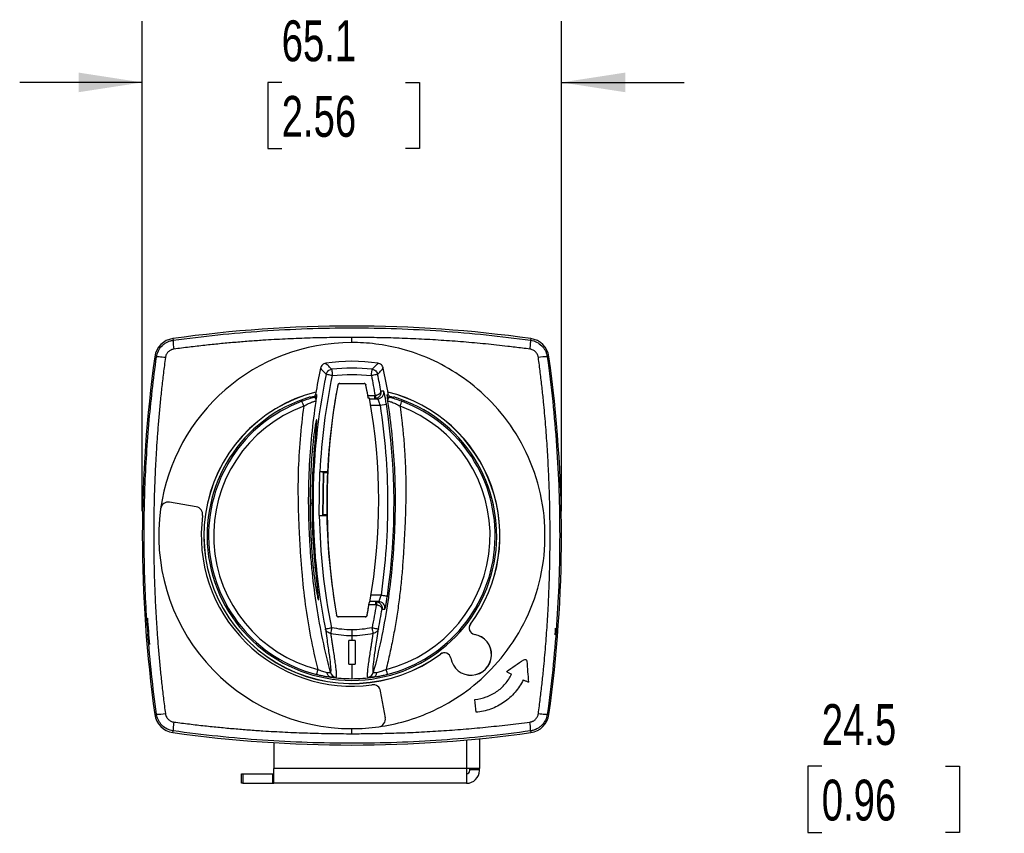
# Model space of a CAD drawing. Header units: millimetres. Extents: x 19 to 819, y 19 to 629.
# Tile 5 of 8: x 450 to 603, y 217 to 343. Entities that reach past the tile are written whole.
import ezdxf

# ---------------------------------------------------------------- set-up
doc = ezdxf.new("R2010")
doc.units = ezdxf.units.MM
doc.header["$LTSCALE"] = 3
doc.layers.add('DIMENSIONS', color=140, linetype='Continuous', lineweight=25)
doc.styles.add('SLDTEXTSTYLE0', font='TXT', dxfattribs={"width": 0.7})
doc.dimstyles.new('SLDDIMSTYLE2', dxfattribs={"dimtxt": 6.474023, "dimasz": 9.906, "dimexe": 0, "dimexo": 0.0625, "dimgap": 1.618506, "dimtad": 0, "dimtih": 1, "dimtoh": 1, "dimrnd": 1e-09, "dimzin": 12, "dimdsep": 46, "dimtxsty": 'SLDTEXTSTYLE0', "dimsah": 1, "dimcen": 0.09, "dimadec": 0, "dimazin": 3, "dimtfac": 1, "dimtmove": 0, "dimatfit": 0, "dimfxl": 0, "dimfrac": 2, "dimtolj": 1, "dimtzin": 12, "dimarcsym": 0})

# ---------------------------------------------------------------- blocks, each defined once
blk = doc.blocks.new('_D_5')
at = {"layer": 'DIMENSIONS'}
for p, q in [((468.97, 266.93), (468.97, 343.07)), ((534.08, 266.93), (534.08, 343.07)), ((468.97, 333.54), (449.92, 333.54)), ((490.62, 333.54), (488.45, 333.54)), ((488.45, 333.54), (488.45, 323.25)), ((509.86, 333.54), (512.04, 333.54)), ((512.04, 333.54), (512.04, 323.25)), ((534.08, 333.54), (553.13, 333.54)), ((488.45, 323.25), (490.62, 323.25)), ((512.04, 323.25), (509.86, 323.25))]:
    blk.add_line(p, q, dxfattribs=at)
for points in [[(468.97, 333.54), (459.07, 335.07), (459.07, 332.02)], [(534.08, 333.54), (543.98, 332.02), (543.98, 335.07)]]:
    blk.add_solid(points, dxfattribs=at)
at = {"layer": 'DIMENSIONS', "char_height": 6.35, "attachment_point": 1, "style": 'SLDTEXTSTYLE0'}
for s, insert in [('65.1', (490.62, 343.18)), ('2.56', (490.62, 331.44))]:
    blk.add_mtext(s, dxfattribs=dict(at, insert=insert))
blk = doc.blocks.new('_D_9')
at = {"layer": 'DIMENSIONS'}
for p, q in [((624.47, 276.37), (624.47, 295.42)), ((699.06, 276.37), (614.95, 276.37)), ((700.66, 251.87), (614.95, 251.87)), ((624.47, 227.29), (624.47, 251.87)), ((574.51, 227.29), (572.34, 227.29)), ((572.34, 227.29), (572.34, 217)), ((593.75, 227.29), (595.92, 227.29)), ((595.92, 227.29), (595.92, 217)), ((605.42, 227.29), (624.47, 227.29)), ((572.34, 217), (574.51, 217)), ((595.92, 217), (593.75, 217))]:
    blk.add_line(p, q, dxfattribs=at)
for points in [[(624.47, 276.37), (626, 286.28), (622.95, 286.28)], [(624.47, 251.87), (622.95, 241.97), (626, 241.97)]]:
    blk.add_solid(points, dxfattribs=at)
at = {"layer": 'DIMENSIONS', "char_height": 6.35, "attachment_point": 1, "style": 'SLDTEXTSTYLE0'}
for s, insert in [('24.5', (574.51, 236.93)), ('0.96', (574.51, 225.19))]:
    blk.add_mtext(s, dxfattribs=dict(at, insert=insert))

msp = doc.modelspace()

# ---------------------------------------------------------------- linework, layer by layer
for p, q in [((473.722, 293.735), (473.759, 293.47)), ((501.524, 293.122), (501.524, 293.91)), ((529.325, 293.735), (529.288, 293.47)), ((470.91, 290.924), (471.175, 290.886)), ((532.137, 290.924), (531.872, 290.886)), ((499.34, 286.503), (499.339, 286.504)), ((499.634, 286.747), (499.634, 286.746)), ((499.634, 286.747), (503.413, 286.747)), ((499.634, 286.746), (503.413, 286.746)), ((503.413, 286.746), (503.413, 286.747)), ((503.708, 286.504), (503.707, 286.503)), ((495.024, 284.663), (495.024, 284.553)), ((495.517, 284.697), (495.703, 284.589)), ((495.876, 285.094), (496.065, 284.988)), ((504.006, 284.872), (505.026, 284.872)), ((505.026, 284.872), (505.026, 284.372)), ((505.129, 284.883), (505.232, 284.393)), ((506.479, 285.545), (506.028, 285.546)), ((506.982, 284.988), (507.171, 285.094)), ((507.344, 284.589), (507.53, 284.697)), ((508.024, 284.553), (508.024, 284.663)), ((504.252, 284.472), (504.073, 284.472)), ((504.27, 284.372), (505.026, 284.372)), ((504.444, 283.372), (505.896, 283.372)), ((505.026, 284.372), (505.494, 284.372)), ((505.896, 283.372), (506.884, 283.525)), ((497.972, 276.122), (497.947, 276.122)), ((497.12, 272.946), (496.546, 273.029)), ((496.611, 273.028), (496.546, 273.029)), ((497.72, 273.011), (496.611, 273.028)), ((497.018, 266.296), (497.12, 272.946)), ((497.066, 266.343), (497.166, 272.898)), ((497.166, 272.898), (497.12, 272.946)), ((497.166, 272.898), (497.73, 272.889)), ((497.673, 271.355), (497.711, 271.353)), ((497.716, 271.497), (497.678, 271.497)), ((477.352, 267.587), (473.213, 268.317)), ((495.51, 268.122), (495.028, 268.122)), ((497.62, 267.844), (497.661, 267.845)), ((497.62, 267.702), (497.659, 267.701)), ((497.661, 267.711), (497.659, 267.701)), ((496.443, 266.23), (497.018, 266.296)), ((496.443, 266.23), (496.507, 266.229)), ((496.507, 266.229), (497.617, 266.212)), ((497.018, 266.296), (497.066, 266.343)), ((497.63, 266.334), (497.066, 266.343)), ((498.132, 258.122), (498.144, 258.122)), ((505.198, 252.372), (504.174, 252.372)), ((504.237, 252.772), (504.313, 252.772)), ((505.198, 252.872), (504.331, 252.872)), ((506.046, 253.872), (504.502, 253.872)), ((505.665, 252.872), (505.198, 252.872)), ((505.394, 252.853), (505.296, 252.362)), ((506.201, 251.708), (506.651, 251.709)), ((469.76, 250.302), (469.76, 248.294)), ((499.153, 250.744), (499.153, 250.744)), ((499.449, 250.498), (499.448, 250.497)), ((503.599, 250.497), (499.448, 250.497)), ((503.598, 250.498), (499.449, 250.498)), ((503.599, 250.497), (503.598, 250.498)), ((503.894, 250.744), (503.894, 250.744)), ((519.936, 249.368), (519.95, 249.357)), ((469.76, 248.294), (470.088, 246.212)), ((520.578, 247.774), (520.575, 247.757)), ((533.091, 247.71), (533.175, 248.294)), ((533.175, 248.294), (533.175, 248.75)), ((501.524, 247.594), (501.524, 246.795)), ((515.288, 244.696), (515.278, 244.71)), ((516.889, 244.071), (516.872, 244.068)), ((501.024, 243.164), (502.024, 243.164)), ((501.524, 243.115), (501.524, 240.884)), ((506.719, 234.811), (505.989, 238.951)), ((470.91, 235.321), (471.175, 235.358)), ((532.137, 235.321), (531.872, 235.358)), ((473.722, 232.509), (473.759, 232.774)), ((501.524, 232.334), (501.524, 233.122)), ((529.288, 232.774), (529.325, 232.509)), ((519.324, 231.363), (519.324, 226.922)), ((521.324, 231.551), (521.324, 226.922)), ((489.384, 230.938), (489.384, 226.922)), ((489.384, 224.622), (489.384, 226.922)), ((519.324, 226.922), (489.384, 226.922)), ((521.324, 226.922), (519.324, 226.922)), ((519.324, 226.922), (519.324, 224.622)), ((519.824, 226.745), (519.824, 226.922)), ((519.824, 226.745), (521.324, 226.745)), ((519.824, 226.622), (519.824, 226.745)), ((521.324, 226.745), (521.324, 226.922)), ((521.324, 226.622), (521.324, 226.745)), ((484.384, 224.622), (484.384, 226.122)), ((484.384, 226.122), (484.595, 226.122)), ((484.595, 226.122), (484.595, 224.622)), ((484.595, 226.122), (489.172, 226.122)), ((489.172, 226.122), (489.172, 224.622)), ((489.172, 226.122), (489.384, 226.122)), ((484.595, 224.622), (484.384, 224.622)), ((484.595, 224.622), (489.172, 224.622)), ((489.172, 224.622), (489.384, 224.622)), ((519.324, 224.622), (489.384, 224.622))]:
    msp.add_line(p, q)
at = {"flags": 128}
msp.add_lwpolyline([(496.222, 242.32), (496.183, 242.165), (496.146, 242.02), (496.112, 241.89), (496.084, 241.776), (496.06, 241.684), (496.042, 241.614), (496.031, 241.57), (496.027, 241.553)], dxfattribs=at)
for centre, radius, start, end in [((501.524, 95.372), 200.302, 82.02171, 97.97829), ((474.18, 290.465), 3.302, 97.97829, 172.02171), ((528.867, 290.465), 3.302, 7.97829, 82.02171), ((501.524, 263.122), 30, 90, 171.98984), ((479.748, 293.231), 5.993, 177.71049, 190.93347), ((669.274, 263.122), 200.302, 172.02171, 187.97829), ((531.632, 284.898), 5.993, 87.71049, 100.93347), ((333.774, 263.122), 200.302, 352.02171, 7.97829), ((595.524, 268.122), 101.083, 168.01084, 170.33391), ((501.524, 263.122), 27.083, 81.40071, 98.59929), ((501.524, 263.122), 26.034, 83.06113, 96.93887), ((407.524, 268.122), 101.083, 9.66609, 11.98916), ((595.524, 268.122), 100.034, 168.43701, 191.24722), ((407.524, 268.122), 100.034, 10.03106, 11.56299), ((595.524, 268.122), 97.925, 169.18083, 177.13807), ((595.524, 268.122), 97.924, 169.18125, 171.05009), ((407.524, 268.122), 97.924, 9.61144, 10.81875), ((407.524, 268.122), 97.925, 9.84881, 10.81917), ((501.524, 263.122), 23, 104.06441, 306.76093), ((501.524, 263.122), 22.983, 104.08371, 306.76093), ((501.524, 263.122), 22.5, 106.79145, 73.20855), ((501.524, 263.122), 22.395, 105.55655, 106.87233), ((495.572, 285.072), 0.5, 285.21645, 350.35251), ((507.475, 285.072), 0.5, 189.64749, 254.78355), ((501.524, 263.122), 23, 323.23907, 75.93559), ((501.524, 263.122), 22.983, 323.23907, 75.91629), ((501.524, 263.122), 22.395, 73.12767, 74.44345), ((501.524, 263.122), 22.259, 110.38701, 255.70255), ((501.524, 263.122), 21.467, 110.38701, 255.70255), ((601.012, 268.108), 103.352, 171.51585, 188.1938), ((416.093, 268.45), 89.602, 349.92321, 10.30086), ((501.524, 263.122), 21.467, 284.29745, 69.61299), ((407.524, 268.122), 100.547, 351.76998, 8.81201), ((501.524, 263.122), 22.259, 284.29745, 69.61299), ((499.422, 322.211), 46.228, 264.9465, 265.54427), ((595.509, 268.122), 97.889, 175.31227, 185.86336), ((595.524, 268.122), 97.91, 177.20933, 181.04628), ((473.004, 267.135), 1.2, 80, 171.98984), ((501.524, 263.122), 30, 171.98984, 270), ((477.144, 266.405), 1.2, 352.32974, 80), ((501.524, 263.122), 23.4, 172.32974, 277.67026), ((595.524, 268.122), 97.925, 181.11753, 190.22224), ((499.604, 221.31), 36.986, 95.57314, 96.32033), ((595.524, 268.122), 97.924, 188.65956, 190.22181), ((407.524, 268.122), 97.924, 349.77819, 350.98148), ((407.524, 268.122), 97.925, 349.77776, 350.74452), ((505.665, 251.872), 1, 350.59071, 89.97811), ((407.524, 268.122), 100.034, 348.75278, 350.55594), ((520.751, 248.759), 1.017, 143.23906, 260.02731), ((520.751, 248.759), 1, 143.23906, 260.02731), ((501.524, 263.122), 15.528, 257.65814, 270), ((501.524, 263.122), 15.528, 270, 282.34186), ((520.024, 244.622), 3.2, 189.97269, 80.02731), ((520.024, 244.622), 3.183, 189.97269, 80.02731), ((515.887, 243.895), 1.017, 9.97269, 126.76093), ((515.887, 243.895), 1, 9.97269, 126.76093), ((499.17, 242.104), 1.001, 195.2545, 263.58425), ((504.638, 241.853), 0.752, 287.40305, 357.15449), ((501.524, 263.122), 22.238, 261.36413, 270), ((501.524, 263.122), 22.238, 270, 278.63587), ((504.807, 238.742), 1.2, 10, 97.67026), ((474.18, 235.779), 3.302, 187.97829, 262.02171), ((471.415, 241.346), 5.993, 267.71049, 280.93347), ((505.537, 234.603), 1.2, 278.01016, 10), ((523.299, 233.013), 5.993, 357.71048, 10.93346), ((528.867, 235.779), 3.302, 277.97829, 352.02171), ((501.524, 430.872), 200.302, 262.02171, 277.97829), ((501.524, 263.122), 30, 270, 278.01016), ((519.324, 226.622), 0.5, 270, 360), ((519.324, 226.622), 2, 270, 360)]:
    msp.add_arc(centre, radius, start, end)
for centre, start_param, end_param in [((595.712, 280.497), 1.6615436, 1.6627828), ((595.335, 255.748), 1.4788099, 1.480049)]:
    msp.add_ellipse(centre, major_axis=(1.508, 99.035), ratio=0.992163, start_param=start_param, end_param=end_param)
for points, knots in [([(473.759, 293.47), (478.372, 294.112), (482.993, 294.594), (489.935, 295.076), (492.25, 295.196), (496.885, 295.357), (499.203, 295.398), (501.524, 295.398)], [0, 0, 0, 0, 0.5, 0.5, 0.75, 0.75, 1, 1, 1, 1]), ([(501.524, 295.398), (503.838, 295.398), (506.155, 295.358), (510.79, 295.197), (513.111, 295.076), (520.069, 294.592), (524.689, 294.11), (529.288, 293.47)], [0, 0, 0, 0, 0.25, 0.25, 0.5, 0.5, 1, 1, 1, 1]), ([(501.524, 293.91), (501.14, 293.909), (500.372, 293.908), (499.221, 293.899), (497.878, 293.881), (496.343, 293.85), (494.617, 293.802), (492.889, 293.739), (491.164, 293.663), (489.434, 293.572), (487.546, 293.457), (485.484, 293.312), (483.242, 293.13), (480.962, 292.92), (478.638, 292.679), (476.266, 292.407), (474.67, 292.199), (473.863, 292.094)], [0, 0, 0, 0, 0.0414838, 0.0829539, 0.1245018, 0.1866451, 0.2490093, 0.3111147, 0.3736036, 0.435702, 0.4983514, 0.5781715, 0.6591674, 0.7416213, 0.825778, 0.9118462, 1, 1, 1, 1]), ([(529.184, 292.094), (528.796, 292.145), (528.025, 292.247), (526.878, 292.39), (525.538, 292.549), (524.013, 292.72), (521.713, 292.958), (518.84, 293.217), (515.378, 293.472), (511.913, 293.669), (509.022, 293.785), (506.713, 293.85), (504.981, 293.884), (503.253, 293.906), (502.099, 293.909), (501.524, 293.91)], [0, 0, 0, 0, 0.0424191, 0.0841343, 0.1251431, 0.1884506, 0.2502189, 0.3752863, 0.5003955, 0.6255186, 0.7504753, 0.8131644, 0.8752906, 0.9377454, 1, 1, 1, 1]), ([(471.175, 290.886), (471.221, 291.213), (471.317, 291.523), (471.61, 292.112), (471.801, 292.378), (472.149, 292.726), (472.275, 292.833), (472.539, 293.023), (472.678, 293.107), (472.972, 293.254), (473.125, 293.315), (473.437, 293.412), (473.596, 293.448), (473.759, 293.47)], [0, 0, 0, 0, 0.25, 0.25, 0.5, 0.5, 0.625, 0.625, 0.75, 0.75, 0.875, 0.875, 1, 1, 1, 1]), ([(505.704, 233.415), (507.022, 233.6), (508.405, 233.884), (511.272, 234.711), (512.756, 235.255), (515.77, 236.668), (517.299, 237.539), (520.309, 239.66), (521.79, 240.911), (524.574, 243.816), (525.876, 245.469), (528.155, 249.141), (529.129, 251.16), (530.616, 255.454), (531.127, 257.729), (531.604, 262.365), (531.571, 264.725), (530.965, 269.338), (530.392, 271.59), (528.797, 275.822), (527.775, 277.801), (525.42, 281.386), (524.088, 282.992), (521.263, 285.8), (519.771, 287.004), (516.75, 289.035), (515.222, 289.863), (512.219, 291.199), (510.745, 291.708), (507.902, 292.473), (506.534, 292.73), (503.929, 293.054), (502.692, 293.122), (501.524, 293.122)], [0, 0, 0, 0, 0.0625, 0.0625, 0.125, 0.125, 0.1875, 0.1875, 0.25, 0.25, 0.3125, 0.3125, 0.375, 0.375, 0.4375, 0.4375, 0.5, 0.5, 0.5625, 0.5625, 0.625, 0.625, 0.6875, 0.6875, 0.75, 0.75, 0.8125, 0.8125, 0.875, 0.875, 0.9375, 0.9375, 1, 1, 1, 1]), ([(529.184, 292.094), (529.206, 292.26), (529.228, 292.435), (529.265, 292.77), (529.28, 292.929), (529.3, 293.192), (529.305, 293.296), (529.303, 293.433), (529.297, 293.466), (529.288, 293.47)], [0, 0, 0, 0, 0.25, 0.25, 0.5, 0.5, 0.75, 0.75, 1, 1, 1, 1]), ([(529.288, 293.47), (529.614, 293.425), (529.925, 293.329), (530.514, 293.035), (530.779, 292.845), (531.128, 292.496), (531.234, 292.371), (531.425, 292.107), (531.509, 291.967), (531.655, 291.674), (531.717, 291.521), (531.813, 291.209), (531.849, 291.05), (531.872, 290.886)], [0, 0, 0, 0, 0.25, 0.25, 0.5, 0.5, 0.625, 0.625, 0.75, 0.75, 0.875, 0.875, 1, 1, 1, 1]), ([(469.76, 248.799), (469.51, 252.299), (469.351, 255.803), (469.217, 262.818), (469.243, 266.329), (469.479, 273.358), (469.69, 276.881), (470.296, 283.9), (470.69, 287.399), (471.175, 290.886)], [0, 0, 0, 0, 0.25, 0.25, 0.5, 0.5, 0.75, 0.75, 1, 1, 1, 1]), ([(472.551, 290.782), (472.498, 290.376), (472.391, 289.568), (472.242, 288.362), (472.1, 287.169), (471.968, 285.989), (471.843, 284.822), (471.727, 283.665), (471.618, 282.52), (471.517, 281.385), (471.423, 280.26), (471.335, 279.143), (471.254, 278.034), (471.165, 276.717), (471.073, 275.193), (470.951, 272.884), (470.836, 270.007), (470.754, 266.561), (470.736, 264.257), (470.736, 261.95), (470.755, 259.639), (470.838, 256.188), (470.954, 253.315), (471.075, 251.015), (471.189, 249.128), (471.334, 247.069), (471.516, 244.829), (471.726, 242.552), (471.967, 240.231), (472.239, 237.862), (472.446, 236.268), (472.551, 235.462)], [0, 0, 0, 0, 0.02219351, 0.04411625, 0.0657776, 0.08718793, 0.10835868, 0.12930236, 0.1500326, 0.17056416, 0.19091297, 0.21109614, 0.23113194, 0.25103988, 0.28247235, 0.3136289, 0.37606047, 0.43807309, 0.50000077, 0.50058248, 0.56276003, 0.62494088, 0.68716525, 0.71817838, 0.74946689, 0.78933167, 0.82978376, 0.87096369, 0.91299333, 0.95597653, 1, 1, 1, 1]), ([(472.551, 290.782), (472.386, 290.805), (472.211, 290.826), (471.876, 290.864), (471.717, 290.879), (471.453, 290.899), (471.35, 290.903), (471.213, 290.902), (471.18, 290.896), (471.175, 290.886)], [0, 0, 0, 0, 0.25, 0.25, 0.5, 0.5, 0.75, 0.75, 1, 1, 1, 1]), ([(473.863, 292.094), (473.822, 292.088), (473.739, 292.075), (473.619, 292.043), (473.501, 292.002), (473.349, 291.934), (473.17, 291.827), (472.98, 291.665), (472.818, 291.474), (472.69, 291.26), (472.596, 291.028), (472.566, 290.864), (472.551, 290.782)], [0, 0, 0, 0, 0.0630259, 0.1256145, 0.1881563, 0.2510407, 0.3758349, 0.5005527, 0.6252286, 0.7500321, 0.8749094, 1, 1, 1, 1]), ([(530.496, 290.782), (530.489, 290.824), (530.476, 290.906), (530.444, 291.027), (530.403, 291.145), (530.335, 291.297), (530.228, 291.476), (530.066, 291.666), (529.876, 291.828), (529.661, 291.956), (529.429, 292.05), (529.266, 292.079), (529.184, 292.094)], [0, 0, 0, 0, 0.0629905, 0.125533, 0.1880108, 0.2508053, 0.3757391, 0.5005615, 0.6253734, 0.7502833, 0.8750676, 1, 1, 1, 1]), ([(530.496, 235.462), (530.547, 235.855), (530.65, 236.636), (530.796, 237.802), (530.933, 238.957), (531.062, 240.1), (531.184, 241.233), (531.379, 243.152), (531.621, 245.832), (531.875, 249.298), (532.071, 252.75), (532.21, 256.219), (532.293, 259.685), (532.321, 263.149), (532.292, 266.612), (532.209, 270.072), (532.069, 273.53), (531.874, 276.971), (531.62, 280.425), (531.344, 283.477), (531.063, 286.158), (530.798, 288.456), (530.597, 290.001), (530.496, 290.782)], [0, 0, 0, 0, 0.0214556, 0.0426651, 0.0636377, 0.0843833, 0.1049124, 0.1252359, 0.1887016, 0.2504507, 0.3130752, 0.3756162, 0.438086, 0.5005028, 0.5628835, 0.6252438, 0.6875992, 0.7499665, 0.8115378, 0.8748165, 0.9156523, 0.9573532, 1, 1, 1, 1]), ([(531.872, 290.886), (532.513, 286.279), (532.994, 281.663), (533.476, 274.73), (533.597, 272.417), (533.758, 267.788), (533.799, 265.472), (533.8, 260.837), (533.76, 258.518), (533.599, 253.877), (533.478, 251.553), (532.995, 244.588), (532.512, 239.962), (531.872, 235.358)], [0, 0, 0, 0, 0.25, 0.25, 0.375, 0.375, 0.5, 0.5, 0.625, 0.625, 0.75, 0.75, 1, 1, 1, 1]), ([(497.474, 289.9), (497.273, 289.87), (497.086, 289.778), (496.792, 289.502), (496.688, 289.319), (496.646, 289.12)], [0, 0, 0, 0, 0.5, 0.5, 1, 1, 1, 1]), ([(496.646, 289.12), (496.793, 288.962), (497.084, 288.649), (497.375, 288.331), (497.52, 288.173)], [0, 0, 0, 0, 0.5041217, 1, 1, 1, 1]), ([(498.378, 288.965), (498.229, 289.121), (497.927, 289.435), (497.626, 289.744), (497.474, 289.9)], [0, 0, 0, 0, 0.49457986, 1, 1, 1, 1]), ([(505.573, 289.9), (505.421, 289.744), (505.12, 289.435), (504.818, 289.121), (504.669, 288.965)], [0, 0, 0, 0, 0.50542014, 1, 1, 1, 1]), ([(505.527, 288.173), (505.672, 288.331), (505.963, 288.649), (506.254, 288.962), (506.401, 289.12)], [0, 0, 0, 0, 0.4958783, 1, 1, 1, 1]), ([(506.401, 289.12), (506.359, 289.319), (506.256, 289.5), (505.963, 289.777), (505.774, 289.87), (505.573, 289.9)], [0, 0, 0, 0, 0.5, 0.5, 1, 1, 1, 1]), ([(497.52, 288.173), (497.54, 288.269), (497.574, 288.366), (497.676, 288.549), (497.743, 288.635), (497.901, 288.78), (497.992, 288.84), (498.182, 288.926), (498.282, 288.953), (498.378, 288.965)], [0, 0, 0, 0, 0.25, 0.25, 0.5, 0.5, 0.75, 0.75, 1, 1, 1, 1]), ([(498.499, 287.973), (498.385, 287.996), (498.263, 288.021), (498.026, 288.07), (497.912, 288.093), (497.722, 288.132), (497.647, 288.147), (497.548, 288.168), (497.524, 288.173), (497.52, 288.173)], [0, 0, 0, 0, 0.25, 0.25, 0.5, 0.5, 0.75, 0.75, 1, 1, 1, 1]), ([(498.378, 288.965), (498.379, 288.961), (498.382, 288.936), (498.394, 288.835), (498.403, 288.759), (498.427, 288.566), (498.441, 288.451), (498.47, 288.212), (498.485, 288.088), (498.499, 287.973)], [0, 0, 0, 0, 0.25, 0.25, 0.5, 0.5, 0.75, 0.75, 1, 1, 1, 1]), ([(504.548, 287.973), (504.562, 288.088), (504.577, 288.212), (504.606, 288.451), (504.62, 288.566), (504.644, 288.759), (504.653, 288.835), (504.665, 288.936), (504.668, 288.961), (504.669, 288.965)], [0, 0, 0, 0, 0.25, 0.25, 0.5, 0.5, 0.75, 0.75, 1, 1, 1, 1]), ([(505.527, 288.173), (505.523, 288.173), (505.499, 288.167), (505.399, 288.147), (505.323, 288.132), (505.134, 288.093), (505.02, 288.07), (504.783, 288.021), (504.661, 287.996), (504.548, 287.973)], [0, 0, 0, 0, 0.25, 0.25, 0.5, 0.5, 0.75, 0.75, 1, 1, 1, 1]), ([(504.669, 288.965), (504.765, 288.953), (504.865, 288.926), (505.055, 288.84), (505.146, 288.78), (505.304, 288.635), (505.371, 288.549), (505.473, 288.366), (505.507, 288.269), (505.527, 288.173)], [0, 0, 0, 0, 0.25, 0.25, 0.5, 0.5, 0.75, 0.75, 1, 1, 1, 1]), ([(499.339, 286.504), (499.352, 286.572), (499.389, 286.634), (499.496, 286.723), (499.564, 286.747), (499.634, 286.747)], [0, 0, 0, 0, 0.5, 0.5, 1, 1, 1, 1]), ([(499.634, 286.746), (499.565, 286.746), (499.497, 286.722), (499.39, 286.634), (499.353, 286.571), (499.34, 286.503)], [0, 0, 0, 0, 0.5, 0.5, 1, 1, 1, 1]), ([(503.413, 286.747), (503.483, 286.747), (503.551, 286.723), (503.658, 286.634), (503.695, 286.572), (503.708, 286.504)], [0, 0, 0, 0, 0.5, 0.5, 1, 1, 1, 1]), ([(503.707, 286.503), (503.694, 286.571), (503.657, 286.633), (503.55, 286.722), (503.482, 286.746), (503.413, 286.746)], [0, 0, 0, 0, 0.5, 0.5, 1, 1, 1, 1]), ([(495.703, 284.589), (495.43, 284.521), (495.114, 284.434), (494.457, 284.231), (494.112, 284.114), (493.769, 283.987)], [0, 0, 0, 0, 0.5, 0.5, 1, 1, 1, 1]), ([(495.876, 285.094), (495.86, 285.001), (495.817, 284.913), (495.691, 284.774), (495.608, 284.722), (495.517, 284.697)], [0, 0, 0, 0, 0.5, 0.5, 1, 1, 1, 1]), ([(495.971, 283.97), (495.973, 283.999), (495.977, 284.057), (495.974, 284.135), (495.963, 284.221), (495.943, 284.314), (495.896, 284.44), (495.842, 284.526), (495.789, 284.568), (495.762, 284.583), (495.733, 284.591), (495.713, 284.59), (495.703, 284.589)], [0, 0, 0, 0, 0.0896692, 0.1727321, 0.2500059, 0.3738662, 0.5002, 0.7501539, 0.8113111, 0.8749595, 0.9377993, 1, 1, 1, 1]), ([(495.971, 283.97), (495.988, 284.108), (496.005, 284.241), (496.033, 284.483), (496.045, 284.593), (496.064, 284.777), (496.07, 284.852), (496.074, 284.955), (496.072, 284.984), (496.065, 284.988)], [0, 0, 0, 0, 0.25, 0.25, 0.5, 0.5, 0.75, 0.75, 1, 1, 1, 1]), ([(505.026, 284.872), (505.044, 284.872), (505.078, 284.873), (505.112, 284.88), (505.129, 284.883)], [0, 0, 0, 0, 0.5000033, 1, 1, 1, 1]), ([(505.129, 284.883), (505.155, 284.888), (505.207, 284.899), (505.285, 284.918), (505.361, 284.941), (505.437, 284.967), (505.542, 285.008), (505.673, 285.073), (505.808, 285.162), (505.914, 285.258), (505.987, 285.356), (506.02, 285.437), (506.03, 285.5), (506.029, 285.531), (506.028, 285.546)], [0, 0, 0, 0, 0.0485301, 0.0979295, 0.1481165, 0.1989958, 0.250463, 0.3695983, 0.4999416, 0.6247996, 0.7488124, 0.8742579, 0.9373147, 1, 1, 1, 1]), ([(506.028, 285.546), (506.032, 285.518), (506.04, 285.458), (506.042, 285.335), (506.024, 285.175), (505.967, 284.995), (505.875, 284.825), (505.756, 284.676), (505.62, 284.561), (505.487, 284.481), (505.362, 284.426), (505.275, 284.404), (505.232, 284.393)], [0, 0, 0, 0, 0.0576823, 0.1257476, 0.2512379, 0.3856735, 0.5002136, 0.630636, 0.7496878, 0.8350357, 0.9186104, 1, 1, 1, 1]), ([(505.494, 284.372), (505.622, 284.372), (505.762, 284.397), (506.032, 284.516), (506.16, 284.61), (506.36, 284.848), (506.43, 284.991), (506.5, 285.277), (506.501, 285.42), (506.479, 285.545)], [0, 0, 0, 0, 0.25, 0.25, 0.5, 0.5, 0.75, 0.75, 1, 1, 1, 1]), ([(506.884, 283.525), (506.863, 283.658), (506.842, 283.789), (506.799, 284.046), (506.778, 284.173), (506.734, 284.417), (506.713, 284.533), (506.672, 284.752), (506.651, 284.856), (506.613, 285.042), (506.595, 285.126), (506.562, 285.274), (506.546, 285.338), (506.507, 285.491), (506.488, 285.545), (506.479, 285.545)], [0, 0, 0, 0, 0.125, 0.125, 0.25, 0.25, 0.375, 0.375, 0.5, 0.5, 0.625, 0.625, 0.75, 0.75, 1, 1, 1, 1]), ([(506.982, 284.988), (506.975, 284.984), (506.973, 284.955), (506.977, 284.852), (506.983, 284.777), (507.002, 284.593), (507.014, 284.483), (507.042, 284.241), (507.059, 284.108), (507.076, 283.97)], [0, 0, 0, 0, 0.25, 0.25, 0.5, 0.5, 0.75, 0.75, 1, 1, 1, 1]), ([(507.344, 284.589), (507.334, 284.59), (507.314, 284.591), (507.276, 284.58), (507.213, 284.538), (507.135, 284.416), (507.084, 284.246), (507.072, 284.113), (507.071, 284.032), (507.074, 283.991), (507.076, 283.97)], [0, 0, 0, 0, 0.0633226, 0.1250597, 0.2498468, 0.4998381, 0.7499634, 0.8748748, 0.9359024, 1, 1, 1, 1]), ([(507.53, 284.697), (507.439, 284.722), (507.356, 284.774), (507.23, 284.913), (507.187, 285.001), (507.171, 285.094)], [0, 0, 0, 0, 0.5, 0.5, 1, 1, 1, 1]), ([(509.278, 283.987), (508.934, 284.114), (508.595, 284.229), (507.929, 284.435), (507.621, 284.52), (507.344, 284.589)], [0, 0, 0, 0, 0.5, 0.5, 1, 1, 1, 1]), ([(494.045, 283.244), (493.81, 281.537), (493.619, 279.82), (493.331, 276.372), (493.233, 274.638), (493.134, 271.17), (493.135, 269.443), (493.197, 266.874), (493.227, 266.021), (493.299, 264.319), (493.341, 263.472), (493.431, 261.781), (493.479, 260.936), (493.589, 259.238), (493.651, 258.384), (493.865, 255.825), (494.049, 254.119), (494.513, 250.719), (494.792, 249.026), (495.44, 245.658), (495.809, 243.984), (496.222, 242.32)], [0, 0, 0, 0, 0.125, 0.125, 0.25, 0.25, 0.375, 0.375, 0.4375, 0.4375, 0.5, 0.5, 0.5625, 0.5625, 0.625, 0.625, 0.75, 0.75, 0.875, 0.875, 1, 1, 1, 1]), ([(494.045, 283.244), (494.01, 283.339), (493.974, 283.436), (493.907, 283.617), (493.876, 283.701), (493.824, 283.839), (493.804, 283.894), (493.777, 283.966), (493.77, 283.984), (493.769, 283.987)], [0, 0, 0, 0, 0.25, 0.25, 0.5, 0.5, 0.75, 0.75, 1, 1, 1, 1]), ([(494.045, 283.244), (494.287, 283.389), (494.531, 283.519), (494.874, 283.682), (494.986, 283.732), (495.197, 283.819), (495.295, 283.856), (495.477, 283.917), (495.561, 283.942), (495.704, 283.979), (495.765, 283.991), (495.916, 284.01), (495.967, 283.999), (495.971, 283.97)], [0, 0, 0, 0, 0.25, 0.25, 0.375, 0.375, 0.5, 0.5, 0.625, 0.625, 0.75, 0.75, 1, 1, 1, 1]), ([(498.204, 241.841), (497.762, 243.523), (497.363, 245.218), (496.65, 248.635), (496.337, 250.356), (495.797, 253.83), (495.57, 255.583), (495.295, 258.246), (495.213, 259.141), (495.073, 260.933), (495.014, 261.829), (494.917, 263.625), (494.88, 264.526), (494.828, 266.323), (494.813, 267.219), (494.803, 269.901), (494.841, 271.681), (495.01, 275.234), (495.14, 276.998), (495.489, 280.501), (495.708, 282.241), (495.971, 283.97)], [0, 0, 0, 0, 0.125, 0.125, 0.25, 0.25, 0.375, 0.375, 0.4375, 0.4375, 0.5, 0.5, 0.5625, 0.5625, 0.625, 0.625, 0.75, 0.75, 0.875, 0.875, 1, 1, 1, 1]), ([(507.076, 283.97), (507.338, 282.25), (507.556, 280.522), (507.903, 277.049), (508.032, 275.305), (508.202, 271.793), (508.242, 270.027), (508.235, 267.35), (508.221, 266.451), (508.172, 264.655), (508.136, 263.757), (508.041, 261.961), (507.983, 261.062), (507.845, 259.268), (507.765, 258.376), (507.492, 255.708), (507.265, 253.942), (506.722, 250.426), (506.407, 248.685), (505.689, 245.239), (505.287, 243.532), (504.843, 241.841)], [0, 0, 0, 0, 0.125, 0.125, 0.25, 0.25, 0.375, 0.375, 0.4375, 0.4375, 0.5, 0.5, 0.5625, 0.5625, 0.625, 0.625, 0.75, 0.75, 0.875, 0.875, 1, 1, 1, 1]), ([(505.494, 284.372), (505.513, 284.372), (505.571, 284.262), (505.685, 283.984), (505.727, 283.874), (505.812, 283.633), (505.855, 283.504), (505.896, 283.372)], [0, 0, 0, 0, 0.5, 0.5, 0.75, 0.75, 1, 1, 1, 1]), ([(505.896, 283.372), (506.649, 278.513), (507.045, 273.572), (507.095, 263.684), (506.75, 258.738), (506.046, 253.872)], [0, 0, 0, 0, 0.5, 0.5, 1, 1, 1, 1]), ([(509.002, 283.244), (509.041, 282.951), (509.119, 282.375), (509.224, 281.525), (509.339, 280.529), (509.457, 279.403), (509.611, 277.695), (509.762, 275.57), (509.872, 273), (509.913, 270.429), (509.884, 267.861), (509.811, 265.724), (509.733, 264.022), (509.669, 262.751), (509.599, 261.48), (509.496, 259.778), (509.344, 257.642), (509.102, 255.076), (508.79, 252.503), (508.405, 249.934), (508.028, 247.815), (507.69, 246.118), (507.423, 244.863), (507.134, 243.588), (506.93, 242.75), (506.825, 242.32)], [0, 0, 0, 0, 0.02166704, 0.04260081, 0.0628033, 0.09507081, 0.12556533, 0.18827854, 0.25090872, 0.31337929, 0.37557821, 0.43737456, 0.46799596, 0.49850539, 0.52902902, 0.55968899, 0.62143094, 0.68384423, 0.74685284, 0.81019458, 0.87352199, 0.90425434, 0.93679232, 0.96756085, 1, 1, 1, 1]), ([(507.076, 283.97), (507.08, 283.999), (507.133, 284.01), (507.283, 283.991), (507.345, 283.978), (507.49, 283.942), (507.571, 283.917), (507.754, 283.855), (507.854, 283.817), (508.064, 283.731), (508.174, 283.682), (508.52, 283.517), (508.76, 283.389), (509.002, 283.244)], [0, 0, 0, 0, 0.25, 0.25, 0.375, 0.375, 0.5, 0.5, 0.625, 0.625, 0.75, 0.75, 1, 1, 1, 1]), ([(509.002, 283.244), (509.037, 283.339), (509.073, 283.436), (509.14, 283.617), (509.171, 283.701), (509.223, 283.839), (509.243, 283.894), (509.27, 283.966), (509.277, 283.984), (509.278, 283.987)], [0, 0, 0, 0, 0.25, 0.25, 0.5, 0.5, 0.75, 0.75, 1, 1, 1, 1]), ([(495.697, 276.162), (495.723, 276.489), (495.75, 276.817), (495.803, 277.451), (495.829, 277.759), (495.867, 278.21), (495.88, 278.358), (495.904, 278.644), (495.916, 278.782), (495.95, 279.184), (495.971, 279.436), (496.008, 279.897), (496.024, 280.101), (496.049, 280.46), (496.058, 280.615), (496.069, 280.862), (496.07, 280.955), (496.064, 281.081), (496.056, 281.112), (496.033, 281.11), (496.018, 281.078), (495.979, 280.949), (495.955, 280.854), (495.903, 280.606), (495.874, 280.451), (495.811, 280.09), (495.778, 279.885), (495.709, 279.429), (495.673, 279.175), (495.603, 278.638), (495.568, 278.355), (495.517, 277.906), (495.5, 277.752), (495.467, 277.441), (495.451, 277.285), (495.405, 276.811), (495.377, 276.489), (495.35, 276.162)], [0, 0, 0, 0, 0.0625, 0.0625, 0.125, 0.125, 0.15625, 0.15625, 0.1875, 0.1875, 0.25, 0.25, 0.3125, 0.3125, 0.375, 0.375, 0.4375, 0.4375, 0.5, 0.5, 0.5625, 0.5625, 0.625, 0.625, 0.6875, 0.6875, 0.75, 0.75, 0.8125, 0.8125, 0.875, 0.875, 0.90625, 0.90625, 0.9375, 0.9375, 1, 1, 1, 1]), ([(498.291, 279.51), (498.266, 279.305), (498.239, 279.075), (498.182, 278.57), (498.151, 278.291), (498.091, 277.71), (498.061, 277.407), (498.002, 276.772), (497.974, 276.449), (497.947, 276.122)], [0, 0, 0, 0, 0.25, 0.25, 0.5, 0.5, 0.75, 0.75, 1, 1, 1, 1]), ([(496.443, 266.23), (496.453, 266.897), (496.463, 267.563), (496.473, 268.23), (496.497, 269.83), (496.521, 271.429), (496.546, 273.029)], [0, 0, 0, 0, 0.0020000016, 0.0020000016, 0.0020000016, 0.0067998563, 0.0067998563, 0.0067998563, 0.0067998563]), ([(495.532, 258.072), (495.565, 257.746), (495.601, 257.419), (495.675, 256.788), (495.714, 256.481), (495.774, 256.033), (495.794, 255.886), (495.835, 255.601), (495.855, 255.463), (495.916, 255.063), (495.956, 254.814), (496.035, 254.354), (496.072, 254.15), (496.142, 253.792), (496.175, 253.637), (496.232, 253.388), (496.257, 253.294), (496.299, 253.166), (496.315, 253.133), (496.338, 253.132), (496.345, 253.163), (496.348, 253.29), (496.345, 253.384), (496.33, 253.631), (496.318, 253.785), (496.285, 254.146), (496.265, 254.35), (496.219, 254.807), (496.192, 255.061), (496.136, 255.598), (496.106, 255.882), (496.059, 256.33), (496.042, 256.485), (496.01, 256.795), (495.994, 256.951), (495.945, 257.424), (495.912, 257.745), (495.879, 258.072)], [0, 0, 0, 0, 0.0625, 0.0625, 0.125, 0.125, 0.15625, 0.15625, 0.1875, 0.1875, 0.25, 0.25, 0.3125, 0.3125, 0.375, 0.375, 0.4375, 0.4375, 0.5, 0.5, 0.5625, 0.5625, 0.625, 0.625, 0.6875, 0.6875, 0.75, 0.75, 0.8125, 0.8125, 0.875, 0.875, 0.90625, 0.90625, 0.9375, 0.9375, 1, 1, 1, 1]), ([(505.198, 252.872), (505.198, 252.872), (505.198, 252.861), (505.198, 252.813), (505.198, 252.774), (505.198, 252.677), (505.198, 252.618), (505.198, 252.495), (505.198, 252.431), (505.198, 252.372)], [0, 0, 0, 0, 0.25, 0.25, 0.5, 0.5, 0.75, 0.75, 1, 1, 1, 1]), ([(505.296, 252.362), (505.28, 252.365), (505.247, 252.371), (505.214, 252.372), (505.198, 252.372)], [0, 0, 0, 0, 0.4999969, 1, 1, 1, 1]), ([(506.201, 251.708), (506.202, 251.722), (506.203, 251.753), (506.193, 251.816), (506.157, 251.901), (506.082, 251.998), (505.974, 252.093), (505.841, 252.178), (505.695, 252.248), (505.555, 252.299), (505.427, 252.336), (505.339, 252.354), (505.296, 252.362)], [0, 0, 0, 0, 0.0567418, 0.12576, 0.251224, 0.384644, 0.5001296, 0.6304938, 0.749646, 0.8350679, 0.9186644, 1, 1, 1, 1]), ([(505.394, 252.853), (505.419, 252.847), (505.471, 252.835), (505.548, 252.81), (505.623, 252.779), (505.696, 252.741), (505.797, 252.678), (505.921, 252.575), (506.045, 252.424), (506.136, 252.253), (506.194, 252.075), (506.213, 251.921), (506.212, 251.799), (506.205, 251.738), (506.201, 251.708)], [0, 0, 0, 0, 0.0485624, 0.0979689, 0.1481425, 0.1989931, 0.2504218, 0.3694327, 0.4998592, 0.6247163, 0.7487991, 0.8742706, 0.9374158, 1, 1, 1, 1]), ([(506.046, 253.872), (505.97, 253.609), (505.883, 253.351), (505.775, 253.074), (505.743, 253), (505.693, 252.898), (505.675, 252.872), (505.665, 252.872)], [0, 0, 0, 0, 0.5, 0.5, 0.75, 0.75, 1, 1, 1, 1]), ([(506.046, 253.872), (506.161, 253.855), (506.284, 253.838), (506.523, 253.803), (506.638, 253.786), (506.829, 253.759), (506.906, 253.748), (507.006, 253.733), (507.031, 253.73), (507.035, 253.729)], [0, 0, 0, 0, 0.25, 0.25, 0.5, 0.5, 0.75, 0.75, 1, 1, 1, 1]), ([(506.651, 251.709), (506.656, 251.709), (506.663, 251.722), (506.68, 251.774), (506.691, 251.813), (506.717, 251.915), (506.731, 251.978), (506.762, 252.125), (506.78, 252.21), (506.834, 252.49), (506.875, 252.715), (506.955, 253.199), (506.997, 253.463), (507.035, 253.729)], [0, 0, 0, 0, 0.125, 0.125, 0.25, 0.25, 0.375, 0.375, 0.5, 0.5, 0.75, 0.75, 1, 1, 1, 1]), ([(499.153, 250.744), (499.166, 250.676), (499.202, 250.613), (499.309, 250.523), (499.379, 250.498), (499.449, 250.498)], [0, 0, 0, 0, 0.5, 0.5, 1, 1, 1, 1]), ([(499.448, 250.497), (499.378, 250.497), (499.309, 250.522), (499.202, 250.611), (499.165, 250.675), (499.153, 250.744)], [0, 0, 0, 0, 0.5, 0.5, 1, 1, 1, 1]), ([(503.598, 250.498), (503.668, 250.498), (503.737, 250.523), (503.844, 250.612), (503.881, 250.676), (503.894, 250.744)], [0, 0, 0, 0, 0.5, 0.5, 1, 1, 1, 1]), ([(503.894, 250.744), (503.882, 250.675), (503.845, 250.612), (503.738, 250.522), (503.669, 250.497), (503.599, 250.497)], [0, 0, 0, 0, 0.5, 0.5, 1, 1, 1, 1]), ([(497.411, 248.611), (497.415, 248.612), (497.439, 248.617), (497.538, 248.637), (497.614, 248.651), (497.803, 248.689), (497.917, 248.712), (498.154, 248.759), (498.277, 248.783), (498.391, 248.806)], [0, 0, 0, 0, 0.25, 0.25, 0.5, 0.5, 0.75, 0.75, 1, 1, 1, 1]), ([(498.204, 247.953), (498.113, 247.965), (498.019, 247.989), (497.841, 248.062), (497.758, 248.112), (497.613, 248.232), (497.552, 248.302), (497.46, 248.453), (497.428, 248.532), (497.411, 248.611)], [0, 0, 0, 0, 0.25, 0.25, 0.5, 0.5, 0.75, 0.75, 1, 1, 1, 1]), ([(497.411, 248.611), (497.548, 247.623), (497.679, 246.735), (497.851, 245.552), (497.905, 245.182), (498.001, 244.504), (498.044, 244.193), (498.154, 243.344), (498.205, 242.888), (498.249, 242.198), (498.242, 241.962), (498.204, 241.841)], [0, 0, 0, 0, 0.25, 0.25, 0.375, 0.375, 0.5, 0.5, 0.75, 0.75, 1, 1, 1, 1]), ([(498.391, 248.806), (498.355, 248.641), (498.316, 248.464), (498.25, 248.159), (498.222, 248.033), (498.204, 247.953)], [0, 0, 0, 0, 0.5, 0.5, 1, 1, 1, 1]), ([(498.204, 247.953), (498.222, 247.838), (498.257, 247.605), (498.31, 247.262), (498.363, 246.919), (498.415, 246.578), (498.468, 246.238), (498.52, 245.902), (498.572, 245.569), (498.666, 244.96), (498.796, 244.119), (498.932, 243.181), (499.031, 242.398), (499.077, 241.913), (499.093, 241.617), (499.096, 241.449), (499.091, 241.307), (499.08, 241.191), (499.065, 241.136), (499.058, 241.109)], [0, 0, 0, 0, 0.0288189, 0.0583763, 0.0886733, 0.1197108, 0.1514891, 0.1840085, 0.2172688, 0.2512694, 0.3727894, 0.5016696, 0.6239315, 0.7500822, 0.7996641, 0.8494566, 0.8994499, 0.9496344, 1, 1, 1, 1]), ([(501.524, 248.467), (501.524, 248.299), (501.524, 248.117), (501.524, 247.805), (501.524, 247.676), (501.524, 247.594)], [0, 0, 0, 0, 0.5, 0.5, 1, 1, 1, 1]), ([(503.989, 241.109), (503.985, 241.124), (503.976, 241.153), (503.967, 241.207), (503.96, 241.269), (503.955, 241.339), (503.952, 241.418), (503.952, 241.505), (503.954, 241.601), (503.959, 241.704), (503.973, 241.949), (504.016, 242.398), (504.115, 243.181), (504.251, 244.119), (504.39, 245.019), (504.505, 245.761), (504.588, 246.299), (504.673, 246.844), (504.757, 247.392), (504.814, 247.768), (504.843, 247.953)], [0, 0, 0, 0, 0.0280031, 0.0559517, 0.0838441, 0.1116784, 0.1394531, 0.1671665, 0.1948168, 0.2224025, 0.2499219, 0.3760725, 0.4983344, 0.6272146, 0.7487346, 0.8027793, 0.854928, 0.9051798, 0.953536, 1, 1, 1, 1]), ([(504.656, 248.806), (504.769, 248.784), (504.892, 248.759), (505.128, 248.712), (505.242, 248.69), (505.432, 248.652), (505.508, 248.637), (505.608, 248.617), (505.632, 248.612), (505.636, 248.611)], [0, 0, 0, 0, 0.25, 0.25, 0.5, 0.5, 0.75, 0.75, 1, 1, 1, 1]), ([(504.843, 247.953), (504.825, 248.033), (504.797, 248.159), (504.731, 248.464), (504.692, 248.641), (504.656, 248.806)], [0, 0, 0, 0, 0.5, 0.5, 1, 1, 1, 1]), ([(504.843, 241.841), (504.805, 241.962), (504.798, 242.198), (504.842, 242.888), (504.893, 243.344), (505.003, 244.193), (505.046, 244.504), (505.143, 245.182), (505.196, 245.552), (505.368, 246.735), (505.499, 247.623), (505.636, 248.611)], [0, 0, 0, 0, 0.25, 0.25, 0.5, 0.5, 0.625, 0.625, 0.75, 0.75, 1, 1, 1, 1]), ([(505.636, 248.611), (505.619, 248.532), (505.587, 248.453), (505.495, 248.302), (505.434, 248.232), (505.289, 248.112), (505.206, 248.062), (505.028, 247.989), (504.934, 247.965), (504.843, 247.953)], [0, 0, 0, 0, 0.25, 0.25, 0.5, 0.5, 0.75, 0.75, 1, 1, 1, 1]), ([(533.175, 248.75), (533.161, 248.577), (533.134, 248.23), (533.105, 247.883), (533.091, 247.71)], [0, 0, 0, 0, 0.5011524, 1, 1, 1, 1]), ([(501.524, 246.795), (501.44, 246.795), (501.273, 246.795), (501.107, 246.795), (501.024, 246.795)], [0, 0, 0, 0, 0.4998183, 1, 1, 1, 1]), ([(502.024, 246.795), (501.94, 246.795), (501.774, 246.795), (501.607, 246.795), (501.524, 246.795)], [0, 0, 0, 0, 0.5001817, 1, 1, 1, 1]), ([(528.234, 243.836), (528.321, 243.895), (528.439, 243.903), (528.627, 243.813), (528.694, 243.716), (528.702, 243.61)], [0, 0, 0, 0, 0.5, 0.5, 1, 1, 1, 1]), ([(497.658, 241.816), (497.563, 241.837), (497.459, 241.863), (497.237, 241.926), (497.117, 241.964), (496.87, 242.05), (496.744, 242.097), (496.486, 242.202), (496.353, 242.26), (496.222, 242.32)], [0, 0, 0, 0, 0.25, 0.25, 0.5, 0.5, 0.75, 0.75, 1, 1, 1, 1]), ([(498.204, 241.841), (498.206, 241.819), (498.195, 241.802), (498.151, 241.777), (498.116, 241.769), (498.023, 241.764), (497.965, 241.767), (497.828, 241.783), (497.747, 241.797), (497.658, 241.816)], [0, 0, 0, 0, 0.25, 0.25, 0.5, 0.5, 0.75, 0.75, 1, 1, 1, 1]), ([(498.184, 241.136), (498.063, 241.158), (497.94, 241.233), (497.75, 241.479), (497.685, 241.647), (497.658, 241.816)], [0, 0, 0, 0, 0.5, 0.5, 1, 1, 1, 1]), ([(501.024, 243.115), (501.107, 243.115), (501.273, 243.115), (501.44, 243.115), (501.524, 243.115)], [0, 0, 0, 0, 0.5002854, 1, 1, 1, 1]), ([(501.524, 243.115), (501.607, 243.115), (501.774, 243.115), (501.94, 243.115), (502.024, 243.115)], [0, 0, 0, 0, 0.4997146, 1, 1, 1, 1]), ([(503.989, 241.109), (504.082, 241.12), (504.178, 241.144), (504.362, 241.223), (504.45, 241.277), (504.606, 241.411), (504.674, 241.489), (504.779, 241.659), (504.818, 241.75), (504.843, 241.841)], [0, 0, 0, 0, 0.25, 0.25, 0.5, 0.5, 0.75, 0.75, 1, 1, 1, 1]), ([(505.389, 241.816), (505.213, 241.778), (505.071, 241.762), (504.932, 241.769), (504.897, 241.777), (504.852, 241.802), (504.841, 241.819), (504.843, 241.841)], [0, 0, 0, 0, 0.5, 0.5, 0.75, 0.75, 1, 1, 1, 1]), ([(506.825, 242.32), (506.694, 242.26), (506.562, 242.202), (506.303, 242.097), (506.176, 242.05), (505.929, 241.964), (505.809, 241.926), (505.587, 241.863), (505.484, 241.837), (505.389, 241.816)], [0, 0, 0, 0, 0.25, 0.25, 0.5, 0.5, 0.75, 0.75, 1, 1, 1, 1]), ([(506.825, 242.32), (506.85, 242.222), (506.875, 242.122), (506.923, 241.935), (506.945, 241.848), (506.982, 241.705), (506.996, 241.649), (507.015, 241.574), (507.02, 241.555), (507.02, 241.553)], [0, 0, 0, 0, 0.25, 0.25, 0.5, 0.5, 0.75, 0.75, 1, 1, 1, 1]), ([(525.516, 241.98), (525.652, 241.915), (525.924, 241.784), (526.196, 241.653), (526.332, 241.588)], [0, 0, 0, 0, 0.50023927, 1, 1, 1, 1]), ([(496.027, 241.553), (496.22, 241.503), (496.418, 241.456), (496.803, 241.371), (496.992, 241.332), (497.363, 241.262), (497.544, 241.23), (497.88, 241.177), (498.038, 241.155), (498.184, 241.136)], [0, 0, 0, 0, 0.25, 0.25, 0.5, 0.5, 0.75, 0.75, 1, 1, 1, 1]), ([(499.058, 241.109), (499.057, 241.107), (499.053, 241.101), (499.04, 241.094), (499.021, 241.089), (498.986, 241.083), (498.926, 241.079), (498.827, 241.079), (498.703, 241.084), (498.554, 241.095), (498.382, 241.112), (498.25, 241.128), (498.184, 241.136)], [0, 0, 0, 0, 0.0628346, 0.1252792, 0.1874852, 0.249606, 0.3750145, 0.4998852, 0.6242332, 0.7486062, 0.8739762, 1, 1, 1, 1]), ([(504.863, 241.136), (504.829, 241.132), (504.762, 241.124), (504.668, 241.113), (504.579, 241.104), (504.469, 241.093), (504.345, 241.084), (504.22, 241.079), (504.121, 241.079), (504.049, 241.084), (504.002, 241.094), (503.993, 241.104), (503.989, 241.109)], [0, 0, 0, 0, 0.0631184, 0.1259082, 0.1885346, 0.2511646, 0.3756045, 0.5000188, 0.6247972, 0.750112, 0.8745781, 1, 1, 1, 1]), ([(504.863, 241.136), (505.009, 241.155), (505.166, 241.177), (505.503, 241.23), (505.684, 241.262), (506.054, 241.332), (506.244, 241.371), (506.63, 241.456), (506.827, 241.503), (507.02, 241.553)], [0, 0, 0, 0, 0.25, 0.25, 0.5, 0.5, 0.75, 0.75, 1, 1, 1, 1]), ([(520.634, 237.649), (521.241, 237.702), (521.829, 237.832), (522.681, 238.139), (522.962, 238.261), (523.5, 238.539), (523.758, 238.694), (524.253, 239.036), (524.489, 239.223), (524.94, 239.63), (525.152, 239.849), (525.739, 240.535), (526.067, 241.038), (526.332, 241.588)], [0, 0, 0, 0, 0.25, 0.25, 0.375, 0.375, 0.5, 0.5, 0.625, 0.625, 0.75, 0.75, 1, 1, 1, 1]), ([(528.134, 240.721), (527.794, 240.014), (527.371, 239.367), (526.615, 238.481), (526.34, 238.199), (525.762, 237.678), (525.458, 237.438), (524.822, 236.998), (524.489, 236.798), (523.795, 236.441), (523.435, 236.285), (522.343, 235.892), (521.589, 235.725), (520.808, 235.656)], [0, 0, 0, 0, 0.25, 0.25, 0.375, 0.375, 0.5, 0.5, 0.625, 0.625, 0.75, 0.75, 1, 1, 1, 1]), ([(528.134, 240.721), (528.27, 240.656), (528.542, 240.525), (528.814, 240.394), (528.95, 240.329)], [0, 0, 0, 0, 0.50017132, 1, 1, 1, 1]), ([(473.759, 232.774), (473.433, 232.819), (473.122, 232.915), (472.533, 233.209), (472.268, 233.399), (471.919, 233.748), (471.813, 233.873), (471.622, 234.137), (471.538, 234.277), (471.392, 234.57), (471.33, 234.723), (471.234, 235.035), (471.198, 235.195), (471.175, 235.358)], [0, 0, 0, 0, 0.25, 0.25, 0.5, 0.5, 0.625, 0.625, 0.75, 0.75, 0.875, 0.875, 1, 1, 1, 1]), ([(472.551, 235.462), (472.558, 235.42), (472.571, 235.338), (472.603, 235.217), (472.644, 235.099), (472.712, 234.947), (472.819, 234.768), (472.981, 234.578), (473.171, 234.416), (473.386, 234.289), (473.618, 234.194), (473.781, 234.165), (473.863, 234.15)], [0, 0, 0, 0, 0.0630259, 0.1256145, 0.1881563, 0.2510407, 0.3758349, 0.5005527, 0.6252286, 0.7500321, 0.8749094, 1, 1, 1, 1]), ([(473.863, 234.15), (473.841, 233.984), (473.819, 233.809), (473.782, 233.474), (473.767, 233.315), (473.747, 233.052), (473.742, 232.948), (473.744, 232.811), (473.75, 232.778), (473.759, 232.774)], [0, 0, 0, 0, 0.25, 0.25, 0.5, 0.5, 0.75, 0.75, 1, 1, 1, 1]), ([(473.863, 234.15), (474.269, 234.096), (475.076, 233.99), (476.28, 233.841), (477.472, 233.699), (478.65, 233.567), (479.817, 233.443), (480.972, 233.326), (482.115, 233.218), (483.249, 233.116), (484.373, 233.022), (485.489, 232.935), (486.597, 232.854), (487.912, 232.765), (489.434, 232.672), (491.167, 232.581), (492.894, 232.505), (494.623, 232.442), (496.349, 232.394), (498.075, 232.36), (499.799, 232.338), (500.949, 232.336), (501.524, 232.334)], [0, 0, 0, 0, 0.04433241, 0.08812462, 0.13139531, 0.17416517, 0.21645695, 0.25829559, 0.2997082, 0.3407242, 0.3813753, 0.42169555, 0.46172138, 0.50149157, 0.56428357, 0.62652407, 0.68907308, 0.75124362, 0.81358391, 0.8757075, 0.93788862, 1, 1, 1, 1]), ([(501.524, 232.334), (501.908, 232.335), (502.677, 232.336), (503.832, 232.346), (505.178, 232.363), (506.718, 232.394), (509.027, 232.459), (511.914, 232.576), (515.374, 232.772), (518.831, 233.026), (521.702, 233.286), (524.003, 233.523), (525.722, 233.715), (527.454, 233.923), (528.602, 234.074), (529.184, 234.15)], [0, 0, 0, 0, 0.0415368, 0.0831729, 0.1248882, 0.1870299, 0.2497352, 0.3745713, 0.4994309, 0.6243521, 0.749381, 0.8112069, 0.874575, 0.9364906, 1, 1, 1, 1]), ([(529.184, 234.15), (529.225, 234.156), (529.307, 234.169), (529.428, 234.201), (529.546, 234.242), (529.698, 234.31), (529.877, 234.417), (530.067, 234.579), (530.23, 234.77), (530.357, 234.985), (530.451, 235.216), (530.481, 235.38), (530.496, 235.462)], [0, 0, 0, 0, 0.0629549, 0.125477, 0.1879621, 0.2508057, 0.3757325, 0.500562, 0.6253667, 0.7502837, 0.875012, 1, 1, 1, 1]), ([(531.872, 235.358), (531.826, 235.031), (531.73, 234.721), (531.437, 234.132), (531.246, 233.867), (530.898, 233.518), (530.772, 233.411), (530.508, 233.221), (530.369, 233.137), (530.076, 232.99), (529.922, 232.929), (529.61, 232.832), (529.451, 232.797), (529.288, 232.774)], [0, 0, 0, 0, 0.25, 0.25, 0.5, 0.5, 0.625, 0.625, 0.75, 0.75, 0.875, 0.875, 1, 1, 1, 1]), ([(530.496, 235.462), (530.661, 235.439), (530.836, 235.418), (531.171, 235.38), (531.33, 235.365), (531.594, 235.345), (531.697, 235.341), (531.834, 235.342), (531.867, 235.348), (531.872, 235.358)], [0, 0, 0, 0, 0.25, 0.25, 0.5, 0.5, 0.75, 0.75, 1, 1, 1, 1]), ([(529.288, 232.774), (524.68, 232.133), (520.064, 231.652), (513.131, 231.169), (510.818, 231.049), (506.189, 230.887), (503.873, 230.847), (499.239, 230.846), (496.92, 230.886), (492.278, 231.046), (489.955, 231.167), (482.989, 231.651), (478.364, 232.133), (473.759, 232.774)], [0, 0, 0, 0, 0.25, 0.25, 0.375, 0.375, 0.5, 0.5, 0.625, 0.625, 0.75, 0.75, 1, 1, 1, 1])]:
    msp.add_open_spline(points, degree=3, knots=knots)
for points in [[(496.611, 273.028), (496.861, 278.067), (497.497, 283.077), (498.499, 287.973)], [(498.499, 287.973), (500.501, 288.217), (502.546, 288.217), (504.548, 287.973)], [(504.548, 287.973), (504.758, 286.946), (504.952, 285.916), (505.129, 284.883)], [(504.073, 284.472), (504.058, 284.566), (504.033, 284.717), (504.006, 284.872)], [(505.232, 284.393), (505.162, 284.379), (505.092, 284.372), (505.026, 284.372)], [(495.35, 276.162), (495.136, 273.488), (495.028, 270.805), (495.028, 268.122)], [(495.879, 258.072), (495.274, 264.08), (495.213, 270.143), (495.697, 276.162)], [(495.028, 268.122), (495.028, 264.766), (495.196, 261.411), (495.532, 258.072)], [(498.391, 248.806), (497.257, 254.507), (496.619, 260.36), (496.507, 266.229)], [(504.174, 252.372), (504.199, 252.527), (504.223, 252.678), (504.237, 252.772)], [(505.296, 252.362), (505.104, 251.173), (504.891, 249.987), (504.656, 248.806)], [(505.198, 252.872), (505.261, 252.872), (505.327, 252.866), (505.394, 252.853)], [(469.76, 250.302), (469.853, 248.937), (469.961, 247.574), (470.088, 246.212)], [(471.175, 235.358), (470.597, 239.514), (470.149, 243.677), (469.831, 247.846)], [(501.524, 248.467), (500.473, 248.467), (499.417, 248.582), (498.391, 248.806)], [(504.656, 248.806), (503.63, 248.582), (502.574, 248.467), (501.524, 248.467)], [(501.024, 243.115), (501.024, 244.06), (501.024, 245.287), (501.024, 246.795)], [(502.024, 246.795), (502.024, 245.287), (502.024, 244.06), (502.024, 243.115)], [(525.516, 241.98), (526.422, 242.599), (527.328, 243.217), (528.234, 243.836)], [(528.702, 243.61), (528.785, 242.516), (528.867, 241.422), (528.95, 240.329)], [(520.808, 235.656), (520.75, 236.32), (520.692, 236.984), (520.634, 237.649)]]:
    msp.add_open_spline(points, degree=3)

# ---------------------------------------------------------------- dimensions: what is measured, and where the dimension line sits
at = {"layer": 'DIMENSIONS'}
dim = msp.add_linear_dim(base=(468.972, 333.544), p1=(534.075, 263.122), p2=(468.972, 263.122), dimstyle='SLDDIMSTYLE2', dxfattribs=at)
dim.commit()
dim.dimension.update_dxf_attribs({"geometry": '_D_5', "text_midpoint": (500.243, 333.544), "dimtype": 160})
dim = msp.add_linear_dim(base=(624.475, 251.872), p1=(702.875, 276.372), p2=(704.475, 251.872), angle=90, dimstyle='SLDDIMSTYLE2', dxfattribs=at)
dim.commit()
dim.dimension.update_dxf_attribs({"geometry": '_D_9', "text_midpoint": (624.475, 227.29), "dimtype": 160})

doc.saveas('drawing.dxf')
